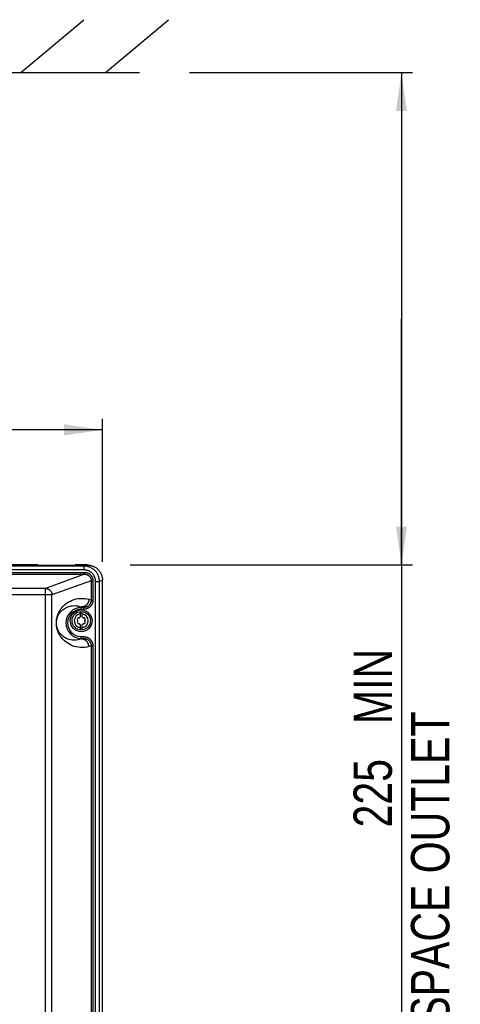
# Model space of a CAD drawing. Extents: x 0 to 594, y 0 to 420.
# Tile 22 of 73: x 134 to 175, y 248 to 338. Entities that reach past the tile are written whole.
import ezdxf

# ---------------------------------------------------------------- set-up
doc = ezdxf.new("R2010")
doc.units = 0
doc.header["$LTSCALE"] = 32.67
doc.layers.get('0').update_dxf_attribs({"linetype": 'CONTINUOUS'})
doc.layers.add('DATUM_AXIS', color=7, linetype='CONTINUOUS')
doc.styles.get("Standard").update_dxf_attribs({"font": 'txt', "width": 0.8})
doc.dimstyles.get("Standard").update_dxf_attribs({"dimtxt": 2.5, "dimasz": 2.5, "dimexe": 1.25, "dimexo": 0.625, "dimtad": 1, "dimcen": 2.5, "dimazin": 3, "dimtfac": 1, "dimtmove": 0, "dimatfit": 3})

# ---------------------------------------------------------------- blocks, each defined once
blk = doc.blocks.new('_FILLED')
at = {"color": 0, "linetype": 'BYBLOCK'}
blk.add_solid([(0, 0), (-1, 0.143), (-1, -0.143)], dxfattribs=at)
blk = doc.blocks.new('*D0')
at = {"color": 2, "linetype": 'CONTINUOUS'}
for p, q in [((149.875, 333.071), (170.212, 333.071)), ((169.212, 333.071), (169.212, 310.589)), ((169.212, 288.108), (169.212, 310.589)), ((169.212, 310.589), (169.212, 238.941)), ((144.448, 288.108), (170.212, 288.108))]:
    blk.add_line(p, q, dxfattribs=at)
at = {"color": 2, "linetype": 'CONTINUOUS', "xscale": 3.5, "yscale": 3.5, "zscale": 3.5}
for p, rotation in [((169.212, 333.071), 90), ((169.212, 288.108), 270)]:
    blk.add_blockref('_FILLED', p, dxfattribs=dict(at, rotation=rotation))
at = {"color": 5, "linetype": 'CONTINUOUS', "width": 0.8}
for s, p in [(' MIN', (168.337, 272.541)), ('AIR SPACE OUTLET', (173.587, 238.941)), ('225', (168.337, 264.141))]:
    blk.add_text(s, height=3.5, rotation=90, dxfattribs=at).set_placement(p)
blk = doc.blocks.new('*D3')
at = {"color": 2, "linetype": 'CONTINUOUS'}
for p, q in [((67.646, 290.579), (67.646, 301.445)), ((141.92, 288.392), (141.92, 301.445)), ((67.646, 300.445), (104.783, 300.445)), ((141.92, 300.445), (104.783, 300.445))]:
    blk.add_line(p, q, dxfattribs=at)
at = {"color": 2, "linetype": 'CONTINUOUS', "xscale": 3.5, "yscale": 3.5, "zscale": 3.5}
for p, rotation in [((67.646, 300.445), 179.9999999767), ((141.92, 300.445), 359.9999999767)]:
    blk.add_blockref('_FILLED', p, dxfattribs=dict(at, rotation=rotation))
at = {"color": 5, "linetype": 'CONTINUOUS', "width": 0.8}
blk.add_text('371', height=3.5, dxfattribs=at).set_placement((100.583, 301.32))

msp = doc.modelspace()

# ---------------------------------------------------------------- linework, layer by layer
at = {"color": 7, "linetype": 'CONTINUOUS'}
for p, q in [((134.473, 333.071), (140.226, 337.899)), ((142.199, 333.071), (147.953, 337.899)), ((60.187, 333.071), (145.304, 333.071)), ((136.033, 288.108), (73.533, 288.108)), ((136.018, 288.099), (139.448, 288.099)), ((140.521, 288.108), (139.433, 288.108))]:
    msp.add_line(p, q, dxfattribs=at)
at = {"color": 9, "linetype": 'CONTINUOUS'}
for p, q in [((140.245, 288.009), (69.321, 288.009)), ((140.518, 288.108), (140.245, 288.009)), ((140.245, 287.649), (140.245, 288.009)), ((69.274, 287.423), (140.293, 287.423)), ((69.274, 287.263), (140.293, 287.263)), ((140.245, 287.649), (69.321, 287.649)), ((140.293, 287.263), (136.716, 285.967)), ((140.293, 287.263), (140.293, 287.423)), ((136.716, 285.967), (89.542, 285.967)), ((136.716, 141.489), (136.716, 285.967)), ((140.895, 286.666), (137.312, 285.368)), ((140.895, 286.666), (140.895, 284.914)), ((140.895, 286.666), (141.054, 286.666)), ((141.054, 286.666), (141.054, 284.914)), ((141.287, 190.408), (141.287, 286.613)), ((141.287, 286.613), (141.645, 286.613)), ((141.92, 286.713), (141.645, 286.613)), ((137.312, 285.368), (89.583, 285.368)), ((137.312, 141.676), (137.312, 285.368)), ((139.983, 284.056), (139.983, 284.273)), ((139.983, 284.273), (140.191, 284.216)), ((140.191, 284.216), (139.983, 284.216)), ((140.191, 284.216), (140.191, 284.056)), ((140.679, 284.972), (140.895, 284.914)), ((140.895, 284.914), (141.054, 284.914)), ((140.191, 284.056), (139.983, 284.056)), ((139.983, 281.35), (139.983, 281.566)), ((139.983, 281.566), (140.191, 281.566)), ((140.191, 281.407), (140.191, 281.566)), ((140.191, 281.407), (139.983, 281.35)), ((139.983, 281.407), (140.191, 281.407)), ((140.895, 280.709), (140.679, 280.65)), ((140.895, 280.709), (140.895, 243.714)), ((140.895, 280.709), (141.054, 280.709)), ((141.054, 280.709), (141.054, 243.714))]:
    msp.add_line(p, q, dxfattribs=at)
for points in [[(141.645, 286.613), (141.644, 286.665), (141.641, 286.718), (141.636, 286.769), (141.629, 286.821), (141.62, 286.873), (141.61, 286.924), (141.597, 286.974), (141.582, 287.024), (141.566, 287.074), (141.548, 287.123), (141.528, 287.171), (141.506, 287.218), (141.483, 287.265), (141.457, 287.31), (141.43, 287.355), (141.402, 287.398), (141.372, 287.441), (141.34, 287.482), (141.307, 287.522), (141.272, 287.561), (141.236, 287.599), (141.198, 287.635), (141.159, 287.67), (141.119, 287.703), (141.077, 287.735), (141.035, 287.765), (140.991, 287.794), (140.946, 287.821), (140.9, 287.846), (140.854, 287.87), (140.806, 287.892), (140.758, 287.912), (140.709, 287.93), (140.659, 287.946), (140.608, 287.961), (140.558, 287.973), (140.506, 287.984), (140.455, 287.993), (140.403, 288), (140.35, 288.005), (140.298, 288.008), (140.245, 288.009)], [(141.287, 286.613), (141.286, 286.655), (141.284, 286.697), (141.28, 286.738), (141.274, 286.779), (141.266, 286.82), (141.257, 286.861), (141.246, 286.901), (141.234, 286.941), (141.22, 286.98), (141.204, 287.019), (141.187, 287.057), (141.169, 287.094), (141.148, 287.13), (141.127, 287.166), (141.104, 287.201), (141.079, 287.235), (141.054, 287.267), (141.027, 287.299), (140.998, 287.33), (140.969, 287.359), (140.938, 287.388), (140.906, 287.415), (140.873, 287.441), (140.839, 287.465), (140.804, 287.488), (140.768, 287.51), (140.731, 287.53), (140.694, 287.549), (140.656, 287.566), (140.617, 287.581), (140.577, 287.596), (140.537, 287.608), (140.496, 287.619), (140.455, 287.628), (140.413, 287.636), (140.372, 287.642), (140.33, 287.646), (140.288, 287.648), (140.245, 287.649)], [(140.293, 287.423), (140.326, 287.422), (140.359, 287.42), (140.393, 287.416), (140.426, 287.411), (140.458, 287.404), (140.491, 287.397), (140.523, 287.387), (140.554, 287.377), (140.585, 287.365), (140.616, 287.351), (140.646, 287.336), (140.675, 287.321), (140.703, 287.303), (140.731, 287.285), (140.757, 287.265), (140.783, 287.245), (140.808, 287.223), (140.832, 287.2), (140.855, 287.176), (140.877, 287.151), (140.898, 287.126), (140.917, 287.099), (140.935, 287.072), (140.953, 287.043), (140.968, 287.015), (140.983, 286.985), (140.996, 286.955), (141.008, 286.924), (141.019, 286.893), (141.028, 286.861), (141.036, 286.829), (141.042, 286.797), (141.047, 286.764), (141.051, 286.731), (141.053, 286.698), (141.054, 286.666)], [(140.293, 287.263), (140.321, 287.262), (140.349, 287.26), (140.377, 287.257), (140.404, 287.252), (140.432, 287.247), (140.459, 287.24), (140.486, 287.232), (140.512, 287.222), (140.538, 287.211), (140.563, 287.2), (140.588, 287.187), (140.612, 287.173), (140.635, 287.158), (140.658, 287.141), (140.679, 287.124), (140.7, 287.106), (140.72, 287.087), (140.739, 287.067), (140.758, 287.046), (140.775, 287.025), (140.791, 287.002), (140.806, 286.979), (140.82, 286.956), (140.833, 286.931), (140.844, 286.906), (140.855, 286.881), (140.864, 286.855), (140.872, 286.829), (140.879, 286.802), (140.885, 286.775), (140.889, 286.748), (140.893, 286.721), (140.894, 286.693), (140.895, 286.666)], [(136.716, 285.967), (136.743, 285.966), (136.771, 285.964), (136.798, 285.961), (136.825, 285.956), (136.852, 285.95), (136.878, 285.943), (136.905, 285.935), (136.93, 285.926), (136.956, 285.915), (136.981, 285.903), (137.005, 285.89), (137.029, 285.876), (137.052, 285.861), (137.074, 285.845), (137.096, 285.828), (137.116, 285.809), (137.136, 285.79), (137.155, 285.77), (137.173, 285.75), (137.19, 285.728), (137.206, 285.705), (137.221, 285.682), (137.235, 285.658), (137.248, 285.634), (137.26, 285.609), (137.271, 285.583), (137.28, 285.557), (137.288, 285.531), (137.295, 285.504), (137.301, 285.477), (137.306, 285.45), (137.309, 285.423), (137.311, 285.395), (137.312, 285.368)], [(141.622, 189.942), (141.625, 189.963), (141.627, 189.984), (141.629, 190.007), (141.631, 190.03), (141.633, 190.054), (141.635, 190.079), (141.636, 190.104), (141.638, 190.13), (141.639, 190.156), (141.64, 190.183), (141.641, 190.21), (141.642, 190.238), (141.643, 190.266), (141.644, 190.294), (141.644, 190.322), (141.645, 190.351), (141.645, 190.38), (141.645, 286.613)], [(139.528, 285.001), (139.718, 285.035), (139.912, 285.053), (140.107, 285.056), (140.301, 285.043), (140.492, 285.015), (140.679, 284.972)], [(140.679, 280.65), (140.492, 280.608), (140.301, 280.579), (140.107, 280.567), (139.912, 280.57), (139.718, 280.588), (139.528, 280.622), (139.343, 280.67), (139.165, 280.732), (138.995, 280.806), (138.836, 280.891), (138.691, 280.983), (138.564, 281.076), (138.453, 281.169), (138.357, 281.261), (138.272, 281.351), (138.199, 281.439), (138.134, 281.523), (138.078, 281.604), (138.028, 281.682), (137.986, 281.756), (137.948, 281.826), (137.916, 281.893), (137.887, 281.957), (137.863, 282.016), (137.842, 282.073), (137.823, 282.126), (137.807, 282.175), (137.794, 282.222), (137.782, 282.265), (137.772, 282.306), (137.763, 282.343), (137.756, 282.378), (137.749, 282.411), (137.744, 282.441), (137.739, 282.47), (137.735, 282.497), (137.731, 282.522), (137.728, 282.546), (137.725, 282.568), (137.723, 282.589), (137.721, 282.61), (137.719, 282.629), (137.718, 282.647), (137.717, 282.665), (137.716, 282.682), (137.715, 282.699), (137.714, 282.715), (137.713, 282.73), (137.713, 282.745), (137.712, 282.76), (137.712, 282.775), (137.712, 282.79), (137.712, 282.804), (137.712, 282.819), (137.712, 282.833), (137.712, 282.848), (137.712, 282.863), (137.713, 282.877), (137.713, 282.893), (137.714, 282.908), (137.715, 282.924), (137.716, 282.941), (137.717, 282.958), (137.718, 282.976), (137.719, 282.994), (137.721, 283.013), (137.723, 283.034), (137.725, 283.055), (137.728, 283.077), (137.731, 283.101), (137.735, 283.126), (137.739, 283.153), (137.744, 283.182), (137.749, 283.212), (137.756, 283.245), (137.763, 283.28), (137.772, 283.318), (137.782, 283.358), (137.794, 283.402), (137.807, 283.448), (137.823, 283.498), (137.842, 283.551), (137.863, 283.607), (137.888, 283.667), (137.916, 283.73), (137.948, 283.797), (137.986, 283.867), (138.029, 283.941), (138.078, 284.019), (138.134, 284.1), (138.199, 284.184), (138.273, 284.272), (138.357, 284.362), (138.453, 284.453), (138.564, 284.547), (138.69, 284.64), (138.835, 284.732), (138.995, 284.817), (139.165, 284.891), (139.343, 284.953), (139.528, 285.001)], [(139.983, 281.35), (139.831, 281.297), (139.673, 281.259), (139.512, 281.236), (139.349, 281.229), (139.188, 281.238), (139.03, 281.261), (138.878, 281.298), (138.743, 281.344), (138.624, 281.396), (138.519, 281.452), (138.426, 281.509), (138.343, 281.568), (138.269, 281.627), (138.204, 281.686), (138.146, 281.744), (138.094, 281.802), (138.048, 281.858), (138.007, 281.912), (137.971, 281.965), (137.939, 282.016), (137.91, 282.065), (137.885, 282.112), (137.863, 282.157), (137.844, 282.2), (137.826, 282.241), (137.811, 282.28), (137.798, 282.318), (137.786, 282.353), (137.776, 282.387), (137.767, 282.419), (137.76, 282.449), (137.753, 282.477), (137.747, 282.504), (137.742, 282.529), (137.738, 282.552), (137.735, 282.574), (137.731, 282.595), (137.729, 282.614), (137.727, 282.632), (137.725, 282.648), (137.723, 282.664), (137.722, 282.678), (137.721, 282.692), (137.72, 282.705), (137.719, 282.717), (137.718, 282.729), (137.718, 282.74), (137.717, 282.751), (137.717, 282.762), (137.717, 282.772), (137.716, 282.782), (137.716, 282.792), (137.716, 282.802), (137.716, 282.811), (137.716, 282.821), (137.716, 282.831), (137.716, 282.841), (137.717, 282.851), (137.717, 282.861), (137.717, 282.872), (137.718, 282.883), (137.718, 282.894), (137.719, 282.906), (137.72, 282.918), (137.721, 282.931), (137.722, 282.945), (137.723, 282.959), (137.725, 282.975), (137.727, 282.991), (137.729, 283.009), (137.732, 283.028), (137.735, 283.049), (137.738, 283.071), (137.743, 283.095), (137.747, 283.12), (137.753, 283.146), (137.76, 283.175), (137.768, 283.205), (137.776, 283.237), (137.787, 283.27), (137.798, 283.306), (137.812, 283.343), (137.827, 283.382), (137.844, 283.423), (137.863, 283.466), (137.886, 283.512), (137.911, 283.559), (137.939, 283.608), (137.971, 283.658), (138.007, 283.711), (138.048, 283.765), (138.094, 283.821), (138.146, 283.879), (138.204, 283.937), (138.27, 283.996), (138.343, 284.055), (138.426, 284.114), (138.519, 284.171), (138.624, 284.227), (138.743, 284.278)], [(138.743, 284.278), (138.878, 284.324), (139.03, 284.361), (139.188, 284.385), (139.349, 284.393), (139.512, 284.386), (139.673, 284.364), (139.831, 284.326), (139.983, 284.273)], [(140.679, 284.972), (140.678, 284.941), (140.676, 284.91), (140.672, 284.879), (140.667, 284.848), (140.661, 284.817), (140.653, 284.787), (140.644, 284.757), (140.634, 284.727), (140.622, 284.698), (140.609, 284.669), (140.595, 284.642), (140.579, 284.614), (140.563, 284.588), (140.545, 284.562), (140.526, 284.537), (140.506, 284.513), (140.485, 284.49), (140.463, 284.468), (140.44, 284.446), (140.416, 284.426), (140.391, 284.407), (140.366, 284.389), (140.339, 284.373), (140.312, 284.357), (140.284, 284.343), (140.256, 284.33), (140.227, 284.318), (140.198, 284.308), (140.168, 284.299), (140.138, 284.291), (140.107, 284.284), (140.076, 284.279), (140.045, 284.276), (140.014, 284.274), (139.983, 284.273)], [(141.054, 284.914), (141.053, 284.877), (141.051, 284.841), (141.047, 284.805), (141.042, 284.769), (141.035, 284.733), (141.026, 284.698), (141.016, 284.663), (141.005, 284.629), (140.992, 284.595), (140.978, 284.561), (140.962, 284.528), (140.945, 284.496), (140.927, 284.465), (140.907, 284.435), (140.886, 284.405), (140.864, 284.376), (140.84, 284.348), (140.815, 284.321), (140.79, 284.296), (140.763, 284.271), (140.735, 284.248), (140.706, 284.225), (140.676, 284.204), (140.645, 284.184), (140.614, 284.166), (140.581, 284.149), (140.548, 284.133), (140.514, 284.119), (140.48, 284.106), (140.445, 284.094), (140.41, 284.084), (140.374, 284.076), (140.338, 284.069), (140.302, 284.063), (140.265, 284.059), (140.228, 284.057), (140.191, 284.056)], [(140.895, 284.914), (140.894, 284.882), (140.892, 284.851), (140.889, 284.82), (140.884, 284.789), (140.878, 284.759), (140.87, 284.729), (140.861, 284.699), (140.851, 284.669), (140.839, 284.64), (140.826, 284.612), (140.812, 284.584), (140.796, 284.557), (140.78, 284.53), (140.762, 284.505), (140.743, 284.48), (140.723, 284.456), (140.702, 284.433), (140.679, 284.411), (140.656, 284.389), (140.632, 284.369), (140.607, 284.35), (140.581, 284.332), (140.554, 284.316), (140.527, 284.3), (140.499, 284.286), (140.47, 284.273), (140.44, 284.261), (140.41, 284.251), (140.38, 284.242), (140.349, 284.234), (140.318, 284.228), (140.287, 284.223), (140.255, 284.219), (140.223, 284.217), (140.191, 284.216)], [(140.191, 281.566), (140.228, 281.566), (140.265, 281.563), (140.302, 281.559), (140.338, 281.554), (140.374, 281.547), (140.41, 281.539), (140.445, 281.529), (140.48, 281.517), (140.514, 281.504), (140.548, 281.49), (140.581, 281.474), (140.614, 281.457), (140.645, 281.438), (140.676, 281.419), (140.706, 281.398), (140.735, 281.375), (140.763, 281.352), (140.79, 281.327), (140.815, 281.301), (140.84, 281.275), (140.864, 281.247), (140.886, 281.218), (140.907, 281.188), (140.927, 281.158), (140.945, 281.126), (140.962, 281.094), (140.978, 281.062), (140.992, 281.028), (141.005, 280.994), (141.016, 280.96), (141.026, 280.925), (141.035, 280.889), (141.042, 280.854), (141.047, 280.818), (141.051, 280.782), (141.053, 280.745), (141.054, 280.709)], [(140.679, 280.65), (140.678, 280.682), (140.676, 280.713), (140.672, 280.744), (140.667, 280.775), (140.661, 280.806), (140.653, 280.836), (140.644, 280.866), (140.634, 280.896), (140.622, 280.925), (140.609, 280.953), (140.595, 280.981), (140.579, 281.008), (140.563, 281.035), (140.545, 281.061), (140.526, 281.086), (140.506, 281.11), (140.485, 281.133), (140.463, 281.155), (140.44, 281.176), (140.416, 281.196), (140.391, 281.215), (140.366, 281.233), (140.339, 281.25), (140.312, 281.266), (140.284, 281.28), (140.256, 281.293), (140.227, 281.305), (140.198, 281.315), (140.168, 281.324), (140.138, 281.332), (140.107, 281.338), (140.076, 281.343), (140.045, 281.347), (140.014, 281.349), (139.983, 281.35)], [(140.191, 281.407), (140.223, 281.406), (140.255, 281.404), (140.287, 281.4), (140.318, 281.395), (140.349, 281.389), (140.38, 281.381), (140.41, 281.372), (140.44, 281.362), (140.47, 281.35), (140.499, 281.337), (140.527, 281.323), (140.554, 281.307), (140.581, 281.29), (140.607, 281.272), (140.632, 281.253), (140.656, 281.233), (140.679, 281.212), (140.702, 281.19), (140.723, 281.167), (140.743, 281.143), (140.762, 281.118), (140.78, 281.092), (140.796, 281.066), (140.812, 281.039), (140.826, 281.011), (140.839, 280.982), (140.851, 280.954), (140.861, 280.924), (140.87, 280.894), (140.878, 280.864), (140.884, 280.833), (140.889, 280.803), (140.892, 280.772), (140.894, 280.74), (140.895, 280.709)]]:
    msp.add_lwpolyline(points, dxfattribs=at)
at = {"color": 7, "linetype": 'CONTINUOUS'}
for points in [[(140.518, 288.108), (140.573, 288.107), (140.624, 288.104), (140.676, 288.099), (140.728, 288.092), (140.78, 288.083), (140.831, 288.073), (140.882, 288.06), (140.932, 288.046), (140.982, 288.03), (141.031, 288.011), (141.079, 287.992), (141.127, 287.97), (141.174, 287.946), (141.219, 287.921), (141.264, 287.894), (141.308, 287.866), (141.351, 287.835), (141.392, 287.804), (141.433, 287.77), (141.472, 287.736), (141.509, 287.7), (141.546, 287.662), (141.58, 287.623), (141.614, 287.583), (141.646, 287.542), (141.676, 287.499), (141.705, 287.456), (141.732, 287.411), (141.757, 287.365), (141.781, 287.319), (141.803, 287.271), (141.823, 287.223), (141.841, 287.174), (141.857, 287.125), (141.872, 287.075), (141.885, 287.024), (141.895, 286.973), (141.904, 286.921), (141.911, 286.87), (141.916, 286.818), (141.919, 286.765), (141.92, 286.713)], [(141.91, 189.502), (141.911, 189.514), (141.913, 189.526), (141.914, 189.538), (141.915, 189.551), (141.916, 189.564), (141.917, 189.578), (141.917, 189.592), (141.918, 189.607), (141.919, 189.622), (141.919, 189.637), (141.92, 189.652), (141.92, 189.667), (141.92, 189.683), (141.92, 189.699), (141.92, 286.713)]]:
    msp.add_lwpolyline(points, dxfattribs=at)
for start, end in [(119.05928, 119.34056), (60.65944, 60.94072)]:
    msp.add_arc((137.733, 285.048), 3.5, start, end, dxfattribs=at)
at = {"color": 9, "linetype": 'CONTINUOUS'}
for radius in [1.405, 1.245]:
    msp.add_arc((139.983, 282.811), radius, 90, 270, dxfattribs=at)
at = {"layer": 'DATUM_AXIS', "color": 7, "linetype": 'CONTINUOUS'}
for p, q in [((139.883, 283.845), (139.883, 283.37)), ((140.083, 283.37), (140.083, 283.845)), ((139.883, 282.653), (139.883, 282.177)), ((140.083, 282.177), (140.083, 282.653))]:
    msp.add_line(p, q, dxfattribs=at)
for radius in [1, 0.84]:
    msp.add_circle((139.983, 283.011), radius, dxfattribs=at)
at = {"layer": 'DATUM_AXIS', "color": 9, "linetype": 'CONTINUOUS'}
for start, end in [(98.9893, 261.0107), (278.9893, 81.0107)]:
    msp.add_arc((139.983, 283.011), 0.64, start, end, dxfattribs=at)
at = {"layer": 'DATUM_AXIS', "color": 7, "linetype": 'CONTINUOUS'}
for centre, radius, start, end in [((139.759, 283.141), 0.141, 79.87712, 220.12288), ((139.794, 283.339), 0.06, 259.87712, 340.12288), ((139.983, 283.27), 0.141, 135.18228, 160.12288), ((139.983, 283.27), 0.141, 19.87712, 44.81772), ((140.172, 283.339), 0.06, 199.87712, 280.12288), ((140.208, 283.141), 0.141, 319.87712, 100.12288), ((139.759, 282.882), 0.141, 139.87712, 280.12288), ((139.605, 283.011), 0.06, 319.87712, 40.12288), ((139.794, 282.684), 0.06, 19.87712, 100.12288), ((139.983, 282.752), 0.141, 199.87712, 224.81772), ((139.983, 282.752), 0.141, 315.18228, 340.12288), ((140.172, 282.684), 0.06, 79.87712, 160.12288), ((140.208, 282.882), 0.141, 259.87712, 40.12288), ((140.361, 283.011), 0.06, 139.87712, 220.12288)]:
    msp.add_arc(centre, radius, start, end, dxfattribs=at)

# ---------------------------------------------------------------- dimensions: what is measured, and where the dimension line sits
at = {"color": 2, "linetype": 'CONTINUOUS'}
for base, p1, p2, angle, picture, middle in [((169.212, 288.108), (149.875, 333.071), (144.448, 288.108), 270, '*D0', (169.212, 261.341)), ((141.92, 300.445), (67.646, 290.579), (141.92, 288.392), 360, '*D3', (104.783, 303.07))]:
    dim = msp.add_linear_dim(base=base, p1=p1, p2=p2, angle=angle, dimstyle='Standard', dxfattribs=at)
    dim.commit()
    dim.dimension.update_dxf_attribs({"geometry": picture, "text_midpoint": middle, "dimtype": 128})

doc.saveas('drawing.dxf')
